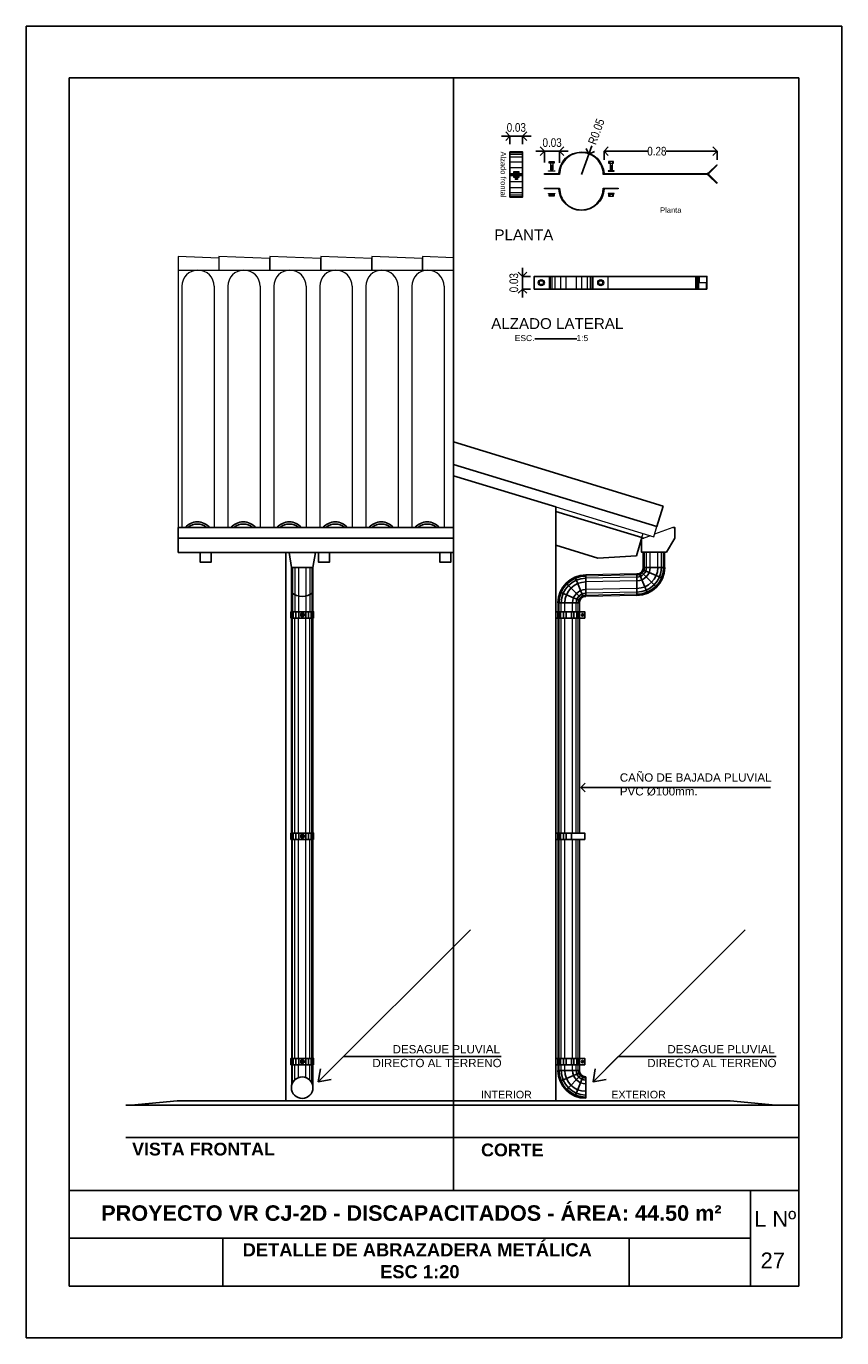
# Model space of a CAD drawing. Header units: millimetres. Extents: x 201 to 840, y 135 to 685.
# Tile 101 of 219: x 425.58 to 429.37, y 169.09 to 175.19. Entities that reach past the tile are written whole.
import ezdxf

# ---------------------------------------------------------------- set-up
doc = ezdxf.new("R2010")
doc.units = ezdxf.units.MM
doc.layers.add('001', color=1, linetype='Continuous', lineweight=5)
doc.layers.add('01 DETALLES', color=2, linetype='Continuous', lineweight=5)
for name, color, linetype in [('01', 1, 'Continuous'), ('02', 2, 'Continuous'), ('03', 3, 'Continuous'), ('04', 4, 'Continuous'), ('05', 5, 'Continuous'), ('10', 251, 'Continuous'), ('ABERTURAS', 2, 'Continuous'), ('ACOTACION', 3, 'Continuous'), ('COTA DETALLE', 1, 'Continuous'), ('LAMINA', 6, 'Continuous'), ('LLAMADAS', 1, 'Continuous'), ('MAMPOSTERIA', 5, 'Continuous'), ('Techo', 4, 'Continuous'), ('TEXT', 4, 'Continuous'), ('TEXTO LAMINA', 2, 'Continuous'), ('texto sanitario', 3, 'Continuous'), ('TEXTOS', 3, 'Continuous'), ('TEXTOS VARIOS', 3, 'Continuous')]:
    doc.layers.add(name, color=color, linetype=linetype)
doc.styles.add('ARIAL', font='arial.ttf', dxfattribs={"height": 0.06})
doc.styles.add('detalle', font='ARIALN.TTF', dxfattribs={"height": 0.02})
doc.styles.add('Estilo30', font='arial.ttf', dxfattribs={"height": 0.3})
doc.styles.get("Standard").update_dxf_attribs({"font": 'arial.ttf'})
doc.dimstyles.new('05', dxfattribs={"dimscale": 0, "dimtxt": 0.09, "dimasz": 0.05, "dimexe": 0, "dimexo": 0, "dimgap": 0, "dimtad": 0, "dimzin": 0, "dimdsep": 46, "dimtxsty": 'Standard', "dimblk": 'OPEN90', "dimcen": 0.25, "dimclrd": 1, "dimclre": 1, "dimclrt": 3, "dimadec": 0, "dimazin": 0, "dimtfac": 1, "dimtofl": 0, "dimtmove": 2, "dimatfit": 3, "dimldrblk": 'BOXFILLED', "dimfxl": 1, "dimtolj": 1, "dimtzin": 0, "dimarcsym": 0})
doc.dimstyles.new('llamada DET', dxfattribs={"dimscale": 0, "dimtxt": 0.09, "dimasz": 0.04, "dimexe": 0, "dimexo": 0, "dimgap": 0, "dimtad": 0, "dimzin": 0, "dimdsep": 46, "dimtxsty": 'Standard', "dimblk": 'OPEN90', "dimcen": 0.25, "dimclrd": 1, "dimclre": 1, "dimclrt": 3, "dimadec": 0, "dimazin": 0, "dimtfac": 1, "dimtofl": 0, "dimtmove": 2, "dimatfit": 3, "dimldrblk": 'OPEN90', "dimfxl": 1, "dimtolj": 1, "dimtzin": 0, "dimarcsym": 0})
picture_1 = doc.add_image_def('image1.jpg', size_in_pixel=(635, 198))
picture_2 = doc.add_image_def('image2.png', size_in_pixel=(322, 127))
picture_3 = doc.add_image_def('image3.jpg', size_in_pixel=(635, 198))
picture_4 = doc.add_image_def('image4.png', size_in_pixel=(322, 127))

# ---------------------------------------------------------------- blocks, each defined once
blk = doc.blocks.new('_OPEN90')
at = {"color": 0, "linetype": 'ByBlock'}
for p, q in [((0, 0), (-1, 0)), ((-0.5, 0.5), (0, 0)), ((0, 0), (-0.5, -0.5))]:
    blk.add_line(p, q, dxfattribs=at)
blk = doc.blocks.new('UIU')
at = {"layer": '01', "ltscale": 0.8}
blk.add_line((-0.0882, 0.0171), (0.0118, 0.0171), dxfattribs=at)
blk.add_line((-0.0882, 0.0171), (0.0118, 0.0171), dxfattribs=at)
at = {"layer": '01'}
blk.add_line((0.0412, -0.0124), (0.0412, -0.1124), dxfattribs=at)
for radius in [0.1294, 0.0294]:
    blk.add_arc((0.0412, 0.0171), radius, 180, 270, dxfattribs=at)
at = {"layer": '10', "ltscale": 0.05}
for p, q in [((0.014, 0.0058), (-0.0784, -0.0325)), ((0.0204, -0.0037), (-0.0503, -0.0745)), ((0.0299, -0.0101), (-0.0083, -0.1025))]:
    blk.add_line(p, q, dxfattribs=at)
for radius in [0.1241, 0.1143, 0.0971, 0.0617, 0.0446, 0.0347]:
    blk.add_arc((0.0412, 0.0171), radius, 180, 270, dxfattribs=at)
blk = doc.blocks.new('A$C073D02E7')
at = {"layer": '02'}
blk.add_arc((-0.0501, 0.0572), 0.0761, 229.03323, 311.23899, dxfattribs=at)

msp = doc.modelspace()

# ---------------------------------------------------------------- linework, layer by layer
msp.add_lwpolyline([(429.3695, 175.1908), (429.3695, 169.0918), (425.5788, 169.0918), (425.5788, 175.1908)], close=True)
at = {"layer": '001', "ltscale": 0.05}
for p, q in [((427.8274, 174.603), (427.8862, 174.603)), ((427.8274, 174.5961), (427.8862, 174.5961)), ((427.8274, 174.5841), (427.8862, 174.5841)), ((427.8274, 174.5609), (427.8862, 174.5609)), ((428.0155, 174.5618), (428.0155, 174.5538)), ((428.027, 174.5618), (428.027, 174.5538)), ((428.2918, 174.5618), (428.2918, 174.5538)), ((428.3033, 174.5618), (428.3033, 174.5538)), ((427.8274, 174.5338), (427.8862, 174.5338)), ((427.851, 174.5154), (427.851, 174.5074)), ((427.851, 174.4956), (427.851, 174.4876)), ((427.8516, 174.5074), (427.8516, 174.5064)), ((427.8516, 174.5013), (427.8516, 174.5011)), ((427.8516, 174.4971), (427.8516, 174.4969)), ((427.8516, 174.4958), (427.8516, 174.4956)), ((427.862, 174.5074), (427.862, 174.5064)), ((427.862, 174.5013), (427.862, 174.5011)), ((427.862, 174.4971), (427.862, 174.4969)), ((427.862, 174.4958), (427.862, 174.4956)), ((427.8626, 174.5154), (427.8626, 174.5074)), ((427.8626, 174.4956), (427.8626, 174.4876)), ((428.0161, 174.5538), (428.0161, 174.5238)), ((428.0264, 174.5444), (428.0161, 174.5427)), ((428.0264, 174.5431), (428.0161, 174.5414)), ((428.0264, 174.5418), (428.0161, 174.5401)), ((428.0264, 174.5406), (428.0161, 174.5389)), ((428.0264, 174.5394), (428.0161, 174.5376)), ((428.0264, 174.5381), (428.0161, 174.5363)), ((428.0264, 174.5368), (428.0161, 174.5351)), ((428.0264, 174.5355), (428.0161, 174.5338)), ((428.0264, 174.5343), (428.0161, 174.5326)), ((428.0264, 174.533), (428.0161, 174.5313)), ((428.0264, 174.5317), (428.0161, 174.53)), ((428.0264, 174.5304), (428.0161, 174.5287)), ((428.0264, 174.5292), (428.0161, 174.5275)), ((428.0264, 174.5279), (428.0161, 174.5262)), ((428.0264, 174.5267), (428.0161, 174.5249)), ((428.0264, 174.5238), (428.0161, 174.5238)), ((428.0161, 174.5054), (428.0161, 174.5013)), ((428.0264, 174.5254), (428.0164, 174.5238)), ((428.0264, 174.5242), (428.0238, 174.5238)), ((428.0264, 174.5538), (428.0264, 174.5238)), ((428.0264, 174.5054), (428.0264, 174.5013)), ((428.2924, 174.5538), (428.2924, 174.5238)), ((428.2924, 174.5444), (428.3028, 174.5427)), ((428.2924, 174.5431), (428.3028, 174.5414)), ((428.2924, 174.5418), (428.3028, 174.5401)), ((428.2924, 174.5406), (428.3028, 174.5389)), ((428.2924, 174.5394), (428.3028, 174.5376)), ((428.2924, 174.5381), (428.3028, 174.5363)), ((428.2924, 174.5368), (428.3028, 174.5351)), ((428.2924, 174.5355), (428.3028, 174.5338)), ((428.2924, 174.5343), (428.3028, 174.5326)), ((428.2924, 174.533), (428.3028, 174.5313)), ((428.2924, 174.5317), (428.3028, 174.53)), ((428.2924, 174.5304), (428.3028, 174.5287)), ((428.2924, 174.5292), (428.3028, 174.5275)), ((428.2924, 174.5279), (428.3028, 174.5262)), ((428.2924, 174.5267), (428.3028, 174.5249)), ((428.2924, 174.5254), (428.3024, 174.5238)), ((428.2924, 174.5242), (428.295, 174.5238)), ((428.2924, 174.5238), (428.3028, 174.5238)), ((428.2924, 174.5054), (428.2924, 174.5013)), ((428.3028, 174.5538), (428.3028, 174.5238)), ((428.3028, 174.5054), (428.3028, 174.5013)), ((427.8274, 174.4686), (427.8862, 174.4686)), ((427.8274, 174.4415), (427.8862, 174.4415)), ((427.8525, 174.4876), (427.8516, 174.4874)), ((427.8599, 174.4876), (427.8516, 174.4862)), ((427.8516, 174.4876), (427.8516, 174.4774)), ((427.862, 174.4866), (427.8516, 174.4849)), ((427.862, 174.4854), (427.8516, 174.4837)), ((427.862, 174.4841), (427.8516, 174.4824)), ((427.862, 174.4828), (427.8516, 174.4811)), ((427.862, 174.4815), (427.8516, 174.4798)), ((427.862, 174.4803), (427.8516, 174.4786)), ((427.862, 174.4774), (427.8516, 174.4774)), ((427.862, 174.4791), (427.8519, 174.4774)), ((427.862, 174.4778), (427.8594, 174.4774)), ((427.862, 174.4876), (427.862, 174.4774)), ((428.0161, 174.4384), (428.0161, 174.4344)), ((428.0264, 174.4384), (428.0264, 174.4344)), ((428.2924, 174.4384), (428.2924, 174.4344)), ((428.3028, 174.4384), (428.3028, 174.4344)), ((427.8274, 174.4183), (427.8862, 174.4183)), ((427.8274, 174.4064), (427.8862, 174.4064)), ((427.8274, 174.3994), (427.8862, 174.3994)), ((428.0155, 174.409), (428.0155, 174.401)), ((428.027, 174.409), (428.027, 174.401)), ((428.2918, 174.409), (428.2918, 174.401)), ((428.3033, 174.409), (428.3033, 174.401)), ((428.0099, 174.0276), (428.0099, 173.9688)), ((428.0138, 174.0276), (428.0138, 173.9688)), ((428.0217, 174.0276), (428.0217, 173.9688)), ((428.0362, 174.0276), (428.0362, 173.9688)), ((428.0626, 174.0276), (428.0626, 173.9688)), ((428.0866, 174.0276), (428.0866, 173.9688)), ((428.1356, 174.0276), (428.1356, 173.9688)), ((428.1596, 174.0276), (428.1596, 173.9688)), ((428.186, 174.0276), (428.186, 173.9688)), ((428.2005, 174.0276), (428.2005, 173.9688)), ((428.2084, 174.0276), (428.2084, 173.9688)), ((428.2123, 174.0276), (428.2123, 173.9688)), ((428.2823, 174.0276), (428.2823, 173.9688)), ((428.6899, 174.0276), (428.6899, 173.9688)), ((428.6947, 174.0276), (428.6947, 173.9982)), ((428.699, 174.0276), (428.699, 173.9982)), ((428.7028, 174.0276), (428.7028, 173.9982)), ((428.7051, 174.0276), (428.7051, 173.9982)), ((428.7069, 174.0276), (428.7069, 173.9982)), ((428.7426, 173.9982), (428.6899, 173.9982)), ((428.6936, 173.9982), (428.6936, 173.9688)), ((428.6974, 173.9982), (428.6974, 173.9688)), ((428.701, 173.9982), (428.701, 173.9688)), ((428.703, 173.9982), (428.703, 173.9688)), ((428.704, 173.9982), (428.704, 173.9688)), ((428.7398, 173.9982), (428.7398, 173.9688))]:
    msp.add_line(p, q, dxfattribs=at)
at = {"layer": '001'}
for p, q in [((426.3022, 173.9814), (426.3022, 172.8599)), ((426.4522, 173.9814), (426.4522, 172.8599)), ((426.5159, 173.9814), (426.5159, 172.8599)), ((426.6659, 173.9814), (426.6659, 172.8599)), ((426.7296, 173.9814), (426.7296, 172.8599)), ((426.8796, 173.9814), (426.8796, 172.8599)), ((426.9434, 173.9814), (426.9434, 172.8599)), ((427.0934, 173.9814), (427.0934, 172.8599)), ((427.1571, 173.9814), (427.1571, 172.8599)), ((427.3071, 173.9814), (427.3071, 172.8599)), ((427.3708, 173.9814), (427.3708, 172.8599)), ((427.5208, 173.9814), (427.5208, 172.8599)), ((428.0398, 172.9557), (428.496, 172.8163)), ((428.4958, 172.8161), (428.5102, 172.8641)), ((428.5836, 172.8599), (428.4997, 172.8284)), ((428.4401, 172.8125), (428.4457, 172.8314)), ((428.48, 172.8211), (428.4492, 172.8095)), ((426.8115, 172.4683), (426.8115, 172.6736)), ((426.9115, 172.6736), (426.9115, 172.4683)), ((428.0501, 172.5101), (428.0501, 172.4683)), ((428.1501, 172.5101), (428.1501, 172.4683)), ((426.8115, 171.4389), (426.8115, 172.4389)), ((426.9115, 172.4389), (426.9115, 171.4389)), ((428.0501, 172.4389), (428.0501, 171.4389)), ((428.1501, 172.4389), (428.1501, 171.4389)), ((426.8115, 171.4095), (426.8115, 170.3907)), ((426.9115, 171.4095), (426.9115, 170.3907)), ((428.0501, 171.4095), (428.0501, 170.3907)), ((428.1501, 171.4095), (428.1501, 170.3907)), ((426.8115, 170.3613), (426.8115, 170.2521)), ((426.9115, 170.3613), (426.9115, 170.2578)), ((428.0501, 170.3613), (428.0501, 170.3349)), ((428.1501, 170.3613), (428.1501, 170.3349))]:
    msp.add_line(p, q, dxfattribs=at)
at = {"layer": '001', "ltscale": 0.8}
for p, q in [((428.4467, 172.6736), (428.4467, 172.7445)), ((428.5467, 172.6736), (428.5467, 172.7445)), ((428.4173, 172.6442), (428.1795, 172.639)), ((428.4173, 172.5442), (428.1795, 172.539)), ((428.4467, 172.5788), (428.4467, 172.5788))]:
    msp.add_line(p, q, dxfattribs=at)
at = {"layer": '001', "ltscale": 0.05}
for points in [[(428.7382, 174.5054, 0.198912), (428.7523, 174.5112), (428.7881, 174.5469), (428.7909, 174.5441), (428.7552, 174.5084, -0.198912), (428.7382, 174.5014), (428.2606, 174.5014, 0.416261), (428.1585, 174.6024, 0.416341), (428.0582, 174.5013), (427.9882, 174.5013), (427.9882, 174.5054), (428.0543, 174.5054, -0.400025), (428.1584, 174.6064, -0.405451), (428.2645, 174.5054), (428.7382, 174.5054)], [(428.7478, 174.5034, -0.093839), (428.7552, 174.4983), (428.7909, 174.4626), (428.7881, 174.4598), (428.7523, 174.4955, 0.198912), (428.7382, 174.5014)], [(428.2606, 174.4384), (428.3306, 174.4384), (428.3306, 174.4344), (428.2645, 174.4344, -0.402735), (428.1594, 174.3334, -0.402735), (428.0543, 174.4344), (427.9882, 174.4344), (427.9882, 174.4384), (428.0582, 174.4384, 0.41886), (428.1594, 174.3374, 0.413812), (428.2606, 174.4384, 1.286544)]]:
    msp.add_lwpolyline(points, format="xyb", dxfattribs=at)
for points in [[(428.0097, 174.5538), (428.0097, 174.5618), (428.0328, 174.5618), (428.0328, 174.5538)], [(428.3091, 174.5538), (428.3091, 174.5618), (428.286, 174.5618), (428.286, 174.5538)], [(427.8274, 174.5013), (427.8274, 174.5054), (427.8862, 174.5054), (427.8862, 174.5013)], [(427.8274, 174.5011), (427.8274, 174.4971), (427.8862, 174.4971), (427.8862, 174.5011)], [(427.871, 174.5064), (427.871, 174.5054), (427.8426, 174.5054), (427.8426, 174.5064)], [(427.871, 174.4969), (427.871, 174.4958), (427.8426, 174.4958), (427.8426, 174.4969)], [(427.8453, 174.5074), (427.8453, 174.5154), (427.8683, 174.5154), (427.8683, 174.5074)], [(427.8453, 174.4876), (427.8453, 174.4956), (427.8683, 174.4956), (427.8683, 174.4876)], [(428.0355, 174.5186), (428.0355, 174.5176), (428.007, 174.5176), (428.007, 174.5186)], [(428.2833, 174.5186), (428.2833, 174.5176), (428.3118, 174.5176), (428.3118, 174.5186)], [(428.0355, 174.4122), (428.0355, 174.4111), (428.007, 174.4111), (428.007, 174.4122)], [(428.0097, 174.401), (428.0097, 174.409), (428.0328, 174.409), (428.0328, 174.401)], [(428.2833, 174.4122), (428.2833, 174.4111), (428.3118, 174.4111), (428.3118, 174.4122)], [(428.3091, 174.401), (428.3091, 174.409), (428.286, 174.409), (428.286, 174.401)]]:
    msp.add_lwpolyline(points, close=True, dxfattribs=at)
at = {"layer": '001'}
msp.add_lwpolyline([(426.2852, 174.12), (426.2852, 172.8599)], dxfattribs=at)
at = {"layer": '001', "ltscale": 0.01}
for points in [[(426.4745, 174.112), (426.2852, 174.12), (426.2852, 174.0564), (426.5219, 174.0564)], [(427.5651, 174.1139), (427.4213, 174.12), (427.4213, 174.0564), (427.5651, 174.0564)]]:
    msp.add_lwpolyline(points, dxfattribs=at)
for points in [[(426.7112, 174.11), (426.4745, 174.12), (426.4745, 174.0564), (426.7112, 174.0564)], [(426.9479, 174.11), (426.7112, 174.12), (426.7112, 174.0564), (426.9479, 174.0564)], [(427.1846, 174.11), (426.9479, 174.12), (426.9479, 174.0564), (427.1846, 174.0564)], [(427.4213, 174.11), (427.1846, 174.12), (427.1846, 174.0564), (427.4213, 174.0564)]]:
    msp.add_lwpolyline(points, close=True, dxfattribs=at)
at = {"layer": '001'}
for points in [[(426.4522, 173.9814, 1), (426.3022, 173.9814)], [(426.6659, 173.9814, 1), (426.5159, 173.9814)], [(426.8796, 173.9814, 1), (426.7296, 173.9814)], [(427.0934, 173.9814, 1), (426.9434, 173.9814)], [(427.3071, 173.9814, 1), (427.1571, 173.9814)], [(427.5208, 173.9814, 1), (427.3708, 173.9814)]]:
    msp.add_lwpolyline(points, format="xyb", dxfattribs=at)
at = {"layer": '001', "ltscale": 0.05}
for points in [[(427.9672, 174.0082), (427.9787, 174.0082), (427.9845, 173.9982), (427.9787, 173.9882), (427.9672, 173.9882), (427.9614, 173.9982), (427.9672, 174.0082)], [(428.255, 174.0082), (428.2435, 174.0082), (428.2377, 173.9982), (428.2435, 173.9882), (428.255, 173.9882), (428.2608, 173.9982), (428.255, 174.0082)]]:
    msp.add_lwpolyline(points, dxfattribs=at)
at = {"layer": '001'}
msp.add_lwpolyline([(428.381, 169.3318), (428.9459, 169.3318), (428.9459, 169.5546), (428.381, 169.5546)], close=True, dxfattribs=at)
at = {"layer": '001', "ltscale": 0.05}
for centre, radius in [((427.9729, 173.9982), 0.0142), ((427.9729, 173.9982), 0.00902), ((428.2493, 173.9982), 0.0142), ((428.2493, 173.9982), 0.00902)]:
    msp.add_circle(centre, radius, dxfattribs=at)
at = {"layer": '01 DETALLES'}
for p, q in [((428.452, 172.6736), (428.452, 172.7445)), ((428.4618, 172.6736), (428.4618, 172.7445)), ((428.479, 172.6736), (428.479, 172.7445)), ((428.5144, 172.6736), (428.5144, 172.7445)), ((428.5315, 172.6736), (428.5315, 172.7445)), ((428.5414, 172.6736), (428.5414, 172.7445)), ((428.4173, 172.6389), (428.1795, 172.6338)), ((428.4173, 172.629), (428.1795, 172.6239)), ((428.4173, 172.6119), (428.1795, 172.6067)), ((428.4173, 172.5765), (428.1795, 172.5713)), ((428.4173, 172.5593), (428.1795, 172.5542)), ((428.4173, 172.5494), (428.1795, 172.5443))]:
    msp.add_line(p, q, dxfattribs=at)
at = {"layer": '01 DETALLES', "ltscale": 0.05}
for p, q in [((426.8168, 172.6736), (426.8168, 172.4683)), ((426.8267, 172.6736), (426.8267, 172.4683)), ((426.8438, 172.6736), (426.8438, 172.4683)), ((426.8792, 172.6736), (426.8792, 172.4683)), ((426.8964, 172.6736), (426.8964, 172.4683)), ((426.9062, 172.6736), (426.9062, 172.4683)), ((428.0554, 172.4683), (428.0554, 172.5096)), ((428.0653, 172.4683), (428.0653, 172.5096)), ((428.0824, 172.4683), (428.0824, 172.5096)), ((428.1178, 172.4683), (428.1178, 172.5096)), ((428.1349, 172.4683), (428.1349, 172.5096)), ((428.1448, 172.4683), (428.1448, 172.5096)), ((426.8168, 171.4389), (426.8168, 172.4389)), ((426.8267, 171.4389), (426.8267, 172.4389)), ((426.8438, 171.4389), (426.8438, 172.4389)), ((426.8792, 171.4389), (426.8792, 172.4389)), ((426.8964, 171.4389), (426.8964, 172.4389)), ((426.9062, 171.4389), (426.9062, 172.4389)), ((428.0554, 171.4389), (428.0554, 172.4389)), ((428.0653, 171.4389), (428.0653, 172.4389)), ((428.0824, 171.4389), (428.0824, 172.4389)), ((428.1178, 171.4389), (428.1178, 172.4389)), ((428.1349, 171.4389), (428.1349, 172.4389)), ((428.1448, 171.4389), (428.1448, 172.4389)), ((426.8168, 170.3907), (426.8168, 171.4095)), ((426.8267, 170.3907), (426.8267, 171.4095)), ((426.8438, 170.3907), (426.8438, 171.4095)), ((426.8792, 170.3907), (426.8792, 171.4095)), ((426.8964, 170.3907), (426.8964, 171.4095)), ((426.9062, 170.3907), (426.9062, 171.4095)), ((428.0554, 170.3907), (428.0554, 171.4095)), ((428.0653, 170.3907), (428.0653, 171.4095)), ((428.0824, 170.3907), (428.0824, 171.4095)), ((428.1178, 170.3907), (428.1178, 171.4095)), ((428.1349, 170.3907), (428.1349, 171.4095)), ((428.1448, 170.3907), (428.1448, 171.4095)), ((426.8168, 170.2768), (426.8168, 170.3613)), ((426.8267, 170.2904), (426.8267, 170.3613)), ((426.8438, 170.3014), (426.8438, 170.3613)), ((426.8792, 170.3014), (426.8792, 170.3613)), ((426.8964, 170.2906), (426.8964, 170.3613)), ((426.9062, 170.2772), (426.9062, 170.3613)), ((428.0554, 170.3349), (428.0554, 170.3613)), ((428.0653, 170.3349), (428.0653, 170.3613)), ((428.0824, 170.3349), (428.0824, 170.3613)), ((428.1178, 170.3349), (428.1178, 170.3613)), ((428.1349, 170.3349), (428.1349, 170.3613)), ((428.1448, 170.3349), (428.1448, 170.3613))]:
    msp.add_line(p, q, dxfattribs=at)
at = {"layer": '02'}
for p, q in [((428.0399, 172.9347), (428.4401, 172.8125)), ((428.4147, 172.7281), (428.4401, 172.8125)), ((426.8115, 172.6736), (426.8005, 172.7439)), ((426.9115, 172.6736), (426.9226, 172.7439)), ((428.0399, 172.777), (428.2351, 172.7173)), ((428.4147, 172.7281), (428.2351, 172.7173)), ((426.9115, 172.6736), (426.8115, 172.6736))]:
    msp.add_line(p, q, dxfattribs=at)
at = {"layer": '02', "ltscale": 0.05}
for p, q in [((426.8108, 172.4389), (426.8108, 172.4683)), ((426.8143, 172.4389), (426.8143, 172.4683)), ((426.8203, 172.4389), (426.8203, 172.4683)), ((426.8318, 172.4389), (426.8318, 172.4683)), ((426.8454, 172.4389), (426.8454, 172.4683)), ((426.8546, 172.4565), (426.8586, 172.4565)), ((426.8586, 172.4562), (426.8591, 172.4562)), ((426.8592, 172.4507), (426.8632, 172.4507)), ((426.8616, 172.4562), (426.8618, 172.4562)), ((426.8632, 172.451), (426.8637, 172.451)), ((426.8638, 172.4562), (426.8639, 172.4562)), ((426.8644, 172.4562), (426.8645, 172.4562)), ((426.8645, 172.4565), (426.8685, 172.4565)), ((426.8662, 172.451), (426.8663, 172.451)), ((426.8683, 172.451), (426.8684, 172.451)), ((426.8685, 172.4562), (426.8736, 172.4562)), ((426.869, 172.4562), (426.8699, 172.451)), ((426.869, 172.451), (426.8691, 172.451)), ((426.8691, 172.4507), (426.8731, 172.4507)), ((426.878, 172.4389), (426.878, 172.4683)), ((426.8916, 172.4389), (426.8916, 172.4683)), ((426.9031, 172.4389), (426.9031, 172.4683)), ((426.9091, 172.4389), (426.9091, 172.4683)), ((426.9126, 172.4389), (426.9126, 172.4683)), ((428.0498, 172.4683), (428.0498, 172.4389)), ((428.0517, 172.4683), (428.0517, 172.4389)), ((428.0557, 172.4683), (428.0557, 172.4389)), ((428.0629, 172.4683), (428.0629, 172.4389)), ((428.0761, 172.4683), (428.0761, 172.4389)), ((428.0881, 172.4683), (428.0881, 172.4389)), ((428.1126, 172.4683), (428.1126, 172.4389)), ((428.1246, 172.4683), (428.1246, 172.4389)), ((428.1378, 172.4683), (428.1378, 172.4389)), ((428.1451, 172.4683), (428.1451, 172.4389)), ((428.151, 172.4683), (428.151, 172.4389)), ((426.8108, 171.4095), (426.8108, 171.4389)), ((426.8143, 171.4095), (426.8143, 171.4389)), ((426.8203, 171.4095), (426.8203, 171.4389)), ((426.8318, 171.4095), (426.8318, 171.4389)), ((426.8454, 171.4095), (426.8454, 171.4389)), ((426.8546, 171.4271), (426.8586, 171.4271)), ((426.8586, 171.4268), (426.8591, 171.4268)), ((426.8592, 171.4213), (426.8632, 171.4213)), ((426.8616, 171.4268), (426.8618, 171.4268)), ((426.8632, 171.4216), (426.8637, 171.4216)), ((426.8638, 171.4268), (426.8639, 171.4268)), ((426.8644, 171.4268), (426.8645, 171.4268)), ((426.8645, 171.4271), (426.8685, 171.4271)), ((426.8662, 171.4216), (426.8663, 171.4216)), ((426.8683, 171.4216), (426.8684, 171.4216)), ((426.8685, 171.4268), (426.8736, 171.4268)), ((426.869, 171.4268), (426.8699, 171.4216)), ((426.869, 171.4216), (426.8691, 171.4216)), ((426.8691, 171.4213), (426.8731, 171.4213)), ((426.878, 171.4095), (426.878, 171.4389)), ((426.8916, 171.4095), (426.8916, 171.4389)), ((426.9031, 171.4095), (426.9031, 171.4389)), ((426.9091, 171.4095), (426.9091, 171.4389)), ((426.9126, 171.4095), (426.9126, 171.4389)), ((428.0498, 171.4389), (428.0498, 171.4095)), ((428.0517, 171.4389), (428.0517, 171.4095)), ((428.0557, 171.4389), (428.0557, 171.4095)), ((428.0629, 171.4389), (428.0629, 171.4095)), ((428.0761, 171.4389), (428.0761, 171.4095)), ((428.0881, 171.4389), (428.0881, 171.4095)), ((428.1126, 171.4389), (428.1126, 171.4095)), ((426.8108, 170.3613), (426.8108, 170.3907)), ((426.8108, 170.3613), (426.8108, 170.3907)), ((426.8143, 170.3613), (426.8143, 170.3907)), ((426.8143, 170.3613), (426.8143, 170.3907)), ((426.8203, 170.3613), (426.8203, 170.3907)), ((426.8203, 170.3613), (426.8203, 170.3907)), ((426.8318, 170.3613), (426.8318, 170.3907)), ((426.8318, 170.3613), (426.8318, 170.3907)), ((426.8454, 170.3613), (426.8454, 170.3907)), ((426.8454, 170.3613), (426.8454, 170.3907)), ((426.8546, 170.3789), (426.8586, 170.3789)), ((426.8546, 170.3789), (426.8586, 170.3789)), ((426.8586, 170.3786), (426.8591, 170.3786)), ((426.8586, 170.3786), (426.8591, 170.3786)), ((426.8592, 170.3731), (426.8632, 170.3731)), ((426.8592, 170.3731), (426.8632, 170.3731)), ((426.8616, 170.3786), (426.8618, 170.3786)), ((426.8616, 170.3786), (426.8618, 170.3786)), ((426.8632, 170.3734), (426.8637, 170.3734)), ((426.8632, 170.3734), (426.8637, 170.3734)), ((426.8638, 170.3786), (426.8639, 170.3786)), ((426.8638, 170.3786), (426.8639, 170.3786)), ((426.8644, 170.3786), (426.8645, 170.3786)), ((426.8644, 170.3786), (426.8645, 170.3786)), ((426.8645, 170.3789), (426.8685, 170.3789)), ((426.8645, 170.3789), (426.8685, 170.3789)), ((426.8662, 170.3734), (426.8663, 170.3734)), ((426.8662, 170.3734), (426.8663, 170.3734)), ((426.8683, 170.3734), (426.8684, 170.3734)), ((426.8683, 170.3734), (426.8684, 170.3734)), ((426.8685, 170.3786), (426.8736, 170.3786)), ((426.8685, 170.3786), (426.8736, 170.3786)), ((426.869, 170.3786), (426.8699, 170.3734)), ((426.869, 170.3786), (426.8699, 170.3734)), ((426.869, 170.3734), (426.8691, 170.3734)), ((426.869, 170.3734), (426.8691, 170.3734)), ((426.8691, 170.3731), (426.8731, 170.3731)), ((426.8691, 170.3731), (426.8731, 170.3731)), ((426.8696, 170.3786), (426.8705, 170.3734)), ((426.8703, 170.3786), (426.8711, 170.3734)), ((426.8709, 170.3786), (426.8717, 170.3734)), ((426.8715, 170.3786), (426.8724, 170.3734)), ((426.8722, 170.3786), (426.873, 170.3734)), ((426.8728, 170.3786), (426.8736, 170.3736)), ((426.8731, 170.3776), (426.8738, 170.3734)), ((426.8731, 170.3738), (426.8732, 170.3734)), ((426.8731, 170.3734), (426.8782, 170.3734)), ((426.8736, 170.3786), (426.8736, 170.3734)), ((426.878, 170.3613), (426.878, 170.3907)), ((426.878, 170.3613), (426.878, 170.3907)), ((426.8916, 170.3613), (426.8916, 170.3907)), ((426.8916, 170.3613), (426.8916, 170.3907)), ((426.9031, 170.3613), (426.9031, 170.3907)), ((426.9031, 170.3613), (426.9031, 170.3907)), ((426.9091, 170.3613), (426.9091, 170.3907)), ((426.9091, 170.3613), (426.9091, 170.3907)), ((426.9126, 170.3613), (426.9126, 170.3907)), ((426.9126, 170.3613), (426.9126, 170.3907)), ((428.0498, 170.3907), (428.0498, 170.3613)), ((428.0517, 170.3907), (428.0517, 170.3613)), ((428.0557, 170.3907), (428.0557, 170.3613)), ((428.0629, 170.3907), (428.0629, 170.3613)), ((428.0761, 170.3907), (428.0761, 170.3613)), ((428.0881, 170.3907), (428.0881, 170.3613)), ((428.1126, 170.3907), (428.1126, 170.3613)), ((428.1246, 170.3907), (428.1246, 170.3613)), ((428.1378, 170.3907), (428.1378, 170.3613)), ((428.1451, 170.3907), (428.1451, 170.3613)), ((428.151, 170.3907), (428.151, 170.3613))]:
    msp.add_line(p, q, dxfattribs=at)
for points in [[(427.8274, 174.396), (427.8274, 174.6064), (427.8862, 174.6064), (427.8862, 174.396)], [(428.7426, 173.9688), (427.9399, 173.9688), (427.9399, 174.0276), (428.7426, 174.0276)], [(426.9143, 172.4389), (426.8091, 172.4389), (426.8091, 172.4683), (426.9143, 172.4683)], [(426.8586, 172.4479), (426.8546, 172.4479), (426.8546, 172.4594), (426.8586, 172.4594)], [(426.8591, 172.4607), (426.8596, 172.4607), (426.8596, 172.4465), (426.8591, 172.4465)], [(426.8616, 172.4389), (426.8596, 172.4389), (426.8596, 172.4683), (426.8616, 172.4683)], [(426.8618, 172.4389), (426.8638, 172.4389), (426.8638, 172.4683), (426.8618, 172.4683)], [(426.8639, 172.4607), (426.8644, 172.4607), (426.8644, 172.4465), (426.8639, 172.4465)], [(426.8685, 172.4479), (426.8645, 172.4479), (426.8645, 172.4594), (426.8685, 172.4594)], [(426.9143, 171.4095), (426.8091, 171.4095), (426.8091, 171.4389), (426.9143, 171.4389)], [(426.8586, 171.4184), (426.8546, 171.4184), (426.8546, 171.43), (426.8586, 171.43)], [(426.8591, 171.4313), (426.8596, 171.4313), (426.8596, 171.4171), (426.8591, 171.4171)], [(426.8616, 171.4095), (426.8596, 171.4095), (426.8596, 171.4389), (426.8616, 171.4389)], [(426.8618, 171.4095), (426.8638, 171.4095), (426.8638, 171.4389), (426.8618, 171.4389)], [(426.8639, 171.4313), (426.8644, 171.4313), (426.8644, 171.4171), (426.8639, 171.4171)], [(426.8685, 171.4184), (426.8645, 171.4184), (426.8645, 171.43), (426.8685, 171.43)], [(426.9143, 170.3613), (426.8091, 170.3613), (426.8091, 170.3907), (426.9143, 170.3907)], [(426.9143, 170.3613), (426.8091, 170.3613), (426.8091, 170.3907), (426.9143, 170.3907)], [(426.8586, 170.3702), (426.8546, 170.3702), (426.8546, 170.3818), (426.8586, 170.3818)], [(426.8586, 170.3702), (426.8546, 170.3702), (426.8546, 170.3818), (426.8586, 170.3818)], [(426.8591, 170.3831), (426.8596, 170.3831), (426.8596, 170.3689), (426.8591, 170.3689)], [(426.8591, 170.3831), (426.8596, 170.3831), (426.8596, 170.3689), (426.8591, 170.3689)], [(426.8616, 170.3613), (426.8596, 170.3613), (426.8596, 170.3907), (426.8616, 170.3907)], [(426.8616, 170.3613), (426.8596, 170.3613), (426.8596, 170.3907), (426.8616, 170.3907)], [(426.8618, 170.3613), (426.8638, 170.3613), (426.8638, 170.3907), (426.8618, 170.3907)], [(426.8618, 170.3613), (426.8638, 170.3613), (426.8638, 170.3907), (426.8618, 170.3907)], [(426.8639, 170.3831), (426.8644, 170.3831), (426.8644, 170.3689), (426.8639, 170.3689)], [(426.8639, 170.3831), (426.8644, 170.3831), (426.8644, 170.3689), (426.8639, 170.3689)], [(426.8685, 170.3702), (426.8645, 170.3702), (426.8645, 170.3818), (426.8685, 170.3818)], [(426.8685, 170.3702), (426.8645, 170.3702), (426.8645, 170.3818), (426.8685, 170.3818)]]:
    msp.add_lwpolyline(points, close=True, dxfattribs=at)
at = {"layer": '02'}
for points in [[(426.431, 172.8599, 0.457947), (426.3174, 172.8599, 0.457947)], [(426.3174, 172.8599, -0.457947), (426.431, 172.8599)], [(426.3315, 172.8599, -0.374687), (426.4169, 172.8599)], [(426.4169, 172.8599, 0.374687), (426.3315, 172.8599, 0.374687)], [(426.6447, 172.8599, 0.457947), (426.5311, 172.8599, 0.457947)], [(426.5311, 172.8599, -0.457947), (426.6447, 172.8599)], [(426.5452, 172.8599, -0.374687), (426.6306, 172.8599)], [(426.6306, 172.8599, 0.374687), (426.5452, 172.8599, 0.374687)], [(426.8584, 172.8599, 0.457947), (426.7449, 172.8599, 0.457947)], [(426.7589, 172.8599, -0.374687), (426.8444, 172.8599)], [(427.0721, 172.8599, 0.457947), (426.9586, 172.8599, 0.457947)], [(426.9727, 172.8599, -0.374687), (427.0581, 172.8599)], [(427.2859, 172.8599, 0.457947), (427.1723, 172.8599, 0.457947)], [(427.1723, 172.8599, -0.457947), (427.2859, 172.8599)], [(427.1864, 172.8599, -0.374687), (427.2718, 172.8599)], [(427.2718, 172.8599, 0.374687), (427.1864, 172.8599, 0.374687)], [(427.4996, 172.8599, 0.457947), (427.386, 172.8599, 0.457947)], [(427.386, 172.8599, -0.457947), (427.4996, 172.8599)], [(427.4001, 172.8599, -0.374687), (427.4855, 172.8599)], [(427.4855, 172.8599, 0.374687), (427.4001, 172.8599, 0.374687)]]:
    msp.add_lwpolyline(points, format="xyb", dxfattribs=at)
at = {"layer": '02', "ltscale": 0.05}
for points in [[(428.1751, 172.4389), (428.0407, 172.4389), (428.0407, 172.4683), (428.1751, 172.4683), (428.1751, 172.4389)], [(428.166, 172.4563), (428.1629, 172.4563), (428.1614, 172.4536), (428.1629, 172.4509), (428.166, 172.4509), (428.1676, 172.4536), (428.166, 172.4563)], [(428.1751, 171.4095), (428.0407, 171.4095), (428.0407, 171.4389), (428.1751, 171.4389), (428.1751, 171.4095)], [(428.1751, 170.3613), (428.0407, 170.3613), (428.0407, 170.3907), (428.1751, 170.3907), (428.1751, 170.3613)], [(428.166, 170.3787), (428.1629, 170.3787), (428.1614, 170.376), (428.1629, 170.3733), (428.166, 170.3733), (428.1676, 170.376), (428.166, 170.3787)]]:
    msp.add_lwpolyline(points, dxfattribs=at)
for centre, radius in [((428.1645, 172.4536), 0.00549), ((428.1645, 172.4536), 0.00272), ((428.1645, 170.376), 0.00549), ((428.1645, 170.376), 0.00272)]:
    msp.add_circle(centre, radius, dxfattribs=at)
at = {"layer": '02'}
msp.add_circle((426.8615, 170.2547), 0.05, dxfattribs=at)
at = {"layer": '03'}
for p, q in [((427.5651, 174.9508), (427.5651, 169.7774)), ((427.5651, 173.2576), (428.5399, 172.9597)), ((427.5651, 173.153), (428.5107, 172.8641)), ((428.5399, 172.9597), (428.5107, 172.8641)), ((427.5651, 172.8099), (426.2852, 172.8099)), ((426.0667, 170.1734), (426.0411, 170.1734)), ((428.8012, 170.1734), (429.1695, 170.1734)), ((426.0411, 170.0234), (429.1695, 170.0234))]:
    msp.add_line(p, q, dxfattribs=at)
at = {"layer": '03', "ltscale": 0.01}
for p, q in [((426.2852, 172.8599), (427.5651, 172.8599)), ((426.2852, 172.7439), (427.5651, 172.7439))]:
    msp.add_line(p, q, dxfattribs=at)
msp.add_lwpolyline([(426.2852, 172.8599), (426.2852, 172.7439)], dxfattribs=at)
at = {"layer": '03'}
for points in [[(426.0667, 170.1734), (426.28, 170.1934), (427.2035, 170.1934), (427.5651, 170.1934), (427.5651, 170.1734), (426.0667, 170.1734)], [(429.0634, 170.1734), (428.8502, 170.1934), (427.9267, 170.1934), (427.5651, 170.1934), (427.5651, 170.1734), (429.0634, 170.1734)]]:
    msp.add_lwpolyline(points, dxfattribs=at)
at = {"layer": '04', "ltscale": 0.01}
for points in [[(426.3879, 172.7439), (426.3879, 172.6984), (426.4379, 172.6984), (426.4379, 172.7439)], [(426.9379, 172.7439), (426.9379, 172.6984), (426.9879, 172.6984), (426.9879, 172.7439)], [(427.5017, 172.7439), (427.5017, 172.6984), (427.5517, 172.6984), (427.5517, 172.7439)]]:
    msp.add_lwpolyline(points, dxfattribs=at)
at = {"layer": '05'}
msp.add_lwpolyline([(428.5836, 172.8599), (428.5936, 172.8599), (428.5936, 172.8099), (428.5542, 172.7445), (428.4392, 172.7445), (428.4392, 172.8095), (428.4492, 172.8095)], dxfattribs=at)
at = {"layer": 'ABERTURAS', "color": 3}
msp.add_line((426.7852, 172.7439), (426.7852, 170.1934), dxfattribs=at)
at = {"layer": 'ACOTACION', "color": 1, "ltscale": 0.01}
for p, q in [((427.8274, 174.6431), (427.8274, 174.6799)), ((427.8862, 174.6799), (427.8274, 174.6799)), ((427.8862, 174.6431), (427.8862, 174.6799)), ((427.9882, 174.5574), (427.9882, 174.6094)), ((427.9882, 174.6094), (428.0582, 174.6094)), ((428.0582, 174.5557), (428.0582, 174.6094)), ((428.1594, 174.5012), (428.1939, 174.5964)), ((428.2645, 174.5703), (428.2645, 174.6094)), ((428.7509, 174.6094), (428.5527, 174.6094)), ((428.7909, 174.5701), (428.7909, 174.6094)), ((427.9226, 174.0276), (427.8854, 174.0276)), ((427.8854, 174.0276), (427.8854, 173.9688)), ((427.9226, 173.9688), (427.8854, 173.9688))]:
    msp.add_line(p, q, dxfattribs=at)
at = {"layer": 'COTA DETALLE', "ltscale": 0.01}
msp.add_line((428.3045, 174.6094), (428.4674, 174.6094), dxfattribs=at)
at = {"layer": 'LAMINA', "color": 2, "ltscale": 0.01}
for p, q in [((429.1695, 169.7774), (425.7788, 169.7774)), ((428.9459, 169.3318), (428.9459, 169.7774))]:
    msp.add_line(p, q, dxfattribs=at)
at = {"layer": 'LAMINA'}
msp.add_lwpolyline([(425.7788, 174.9508), (425.7788, 169.3318), (429.1695, 169.3318), (429.1695, 174.9508)], close=True, dxfattribs=at)
at = {"layer": 'LAMINA', "color": 1, "ltscale": 0.01}
msp.add_lwpolyline([(425.7788, 169.5546), (428.9459, 169.5546)], dxfattribs=at)
at = {"layer": 'MAMPOSTERIA', "color": 3, "ltscale": 0.01}
msp.add_lwpolyline([(427.5651, 173.1007), (428.0398, 172.9557), (428.0398, 170.1934)], dxfattribs=at)
at = {"layer": 'TEXT', "color": 1}
msp.add_line((427.9428, 173.7374), (428.1378, 173.7374), dxfattribs=at)

# ---------------------------------------------------------------- block references
at = {"layer": '02'}
msp.add_blockref('A$C073D02E7', (426.9115, 172.558), dxfattribs=at)
at = {"layer": 'ACOTACION', "color": 1, "ltscale": 0.01, "xscale": 0.03999999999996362, "yscale": 0.03999999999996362, "zscale": 0.03999999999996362}
for p in [(427.8274, 174.6799), (427.9882, 174.6094), (428.7909, 174.6094)]:
    msp.add_blockref('_OPEN90', p, dxfattribs=at)
at = {"layer": 'ACOTACION', "color": 1, "ltscale": 0.01}
for p, xscale, yscale, zscale, rotation in [((427.8862, 174.6799), 0.03999999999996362, 0.03999999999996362, 0.03999999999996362, 180), ((428.0582, 174.6094), 0.03999999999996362, 0.03999999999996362, 0.03999999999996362, 180), ((428.1939, 174.5964), 0.03999999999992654, 0.03999999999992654, 0.03999999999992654, 250.0811894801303), ((428.2645, 174.6094), 0.03999999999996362, 0.03999999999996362, 0.03999999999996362, 180), ((427.8854, 174.0276), 0.03999999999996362, 0.03999999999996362, 0.03999999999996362, 270), ((427.8854, 173.9688), 0.03999999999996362, 0.03999999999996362, 0.03999999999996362, 90)]:
    msp.add_blockref('_OPEN90', p, dxfattribs=dict(at, xscale=xscale, yscale=yscale, zscale=zscale, rotation=rotation))
at = {"layer": 'Techo', "xscale": -1}
msp.add_blockref('UIU', (428.4584, 172.6565), dxfattribs=at)
for p, rotation in [((428.1384, 172.5267), 180), ((428.1625, 170.2937), 270)]:
    msp.add_blockref('UIU', p, dxfattribs=dict(at, rotation=rotation))

# ---------------------------------------------------------------- texts
at = {"layer": 'ACOTACION', "color": 3, "ltscale": 0.01, "char_height": 0.04, "attachment_point": 5, "style": 'detalle'}
for s, insert in [('\\A1;0.03', (427.8568, 174.7199)), ('\\A1;0.03', (428.0232, 174.6494)), ('\\A1;0.28', (428.51, 174.6094))]:
    msp.add_mtext(s, dxfattribs=dict(at, insert=insert))
for s, insert, rotation in [('\\A1;R0.05', (428.2286, 174.7007), 70.08119), ('\\A1;0.03', (427.8454, 173.9982), 90)]:
    msp.add_mtext(s, dxfattribs=dict(at, insert=insert, rotation=rotation))
at = {"layer": 'TEXT', "style": 'ARIAL'}
for s, height, p in [('PLANTA', 0.0504, (427.755, 174.1955)), ('ALZADO LATERAL', 0.0504, (427.74, 173.7829)), ('ESC.                  1:5', 0.028, (427.8497, 173.7266))]:
    msp.add_text(s, height=height, dxfattribs=at).set_placement(p)
at = {"layer": 'TEXT', "char_height": 0.0594, "width": 1.976079, "attachment_point": 1, "style": 'ARIAL'}
for s, insert in [('{\\fArial|b1|i0|c0|p34;VISTA FRONTAL}', (426.071, 169.9989)), ('{\\fArial|b1|i0|c0|p34;CORTE} ', (427.6929, 169.995))]:
    msp.add_mtext(s, dxfattribs=dict(at, insert=insert))
at = {"layer": 'TEXTO LAMINA', "color": 4, "style": 'ARIAL'}
for s, p in [('L Nº', (428.9618, 169.6084)), ('27', (428.9922, 169.4152))]:
    msp.add_text(s, height=0.07298, dxfattribs=at).set_placement(p)
at = {"layer": 'TEXTO LAMINA', "attachment_point": 1, "style": 'ARIAL'}
for s, insert, char_height in [('{\\fArial|b1|i0|c0|p34;PROYECTO VR CJ-2D - DISCAPACITADOS - ÁREA: 44.50 m²}', (425.9274, 169.7077), 0.072), ('{\\fArial|b1|i0|c0|p34;       DETALLE DE ABRAZADERA METÁLICA   \\P                                  ESC 1:20}', (426.419, 169.5312), 0.060984)]:
    msp.add_mtext_dynamic_manual_height_columns(s, width=7.224199, gutter_width=12.5, heights=[0], dxfattribs=dict(at, insert=insert, char_height=char_height))
at = {"layer": 'texto sanitario', "ltscale": 0.01, "style": 'ARIAL'}
for s, p in [('DESAGUE PLUVIAL ', (427.2817, 170.4143)), ('DESAGUE PLUVIAL ', (428.5592, 170.4143)), ('DIRECTO AL TERRENO', (427.188, 170.3502)), ('DIRECTO AL TERRENO', (428.4655, 170.3502))]:
    msp.add_text(s, height=0.0385, dxfattribs=at).set_placement(p)
at = {"layer": 'texto sanitario', "ltscale": 0.01, "insert": (428.2034, 171.7164), "char_height": 0.0385, "width": 1.06991, "attachment_point": 1, "style": 'ARIAL'}
msp.add_mtext('         CAÑO DE BAJADA PLUVIAL \\P         PVC Ø100mm.', dxfattribs=at)
at = {"layer": 'TEXTOS', "color": 3, "style": 'Estilo30'}
msp.add_text('Alzado frontal', height=0.025, rotation=270, dxfattribs=at).set_placement((427.7841, 174.6082))
msp.add_text('Planta', height=0.025, dxfattribs=at).set_placement((428.5253, 174.3232))
at = {"layer": 'TEXTOS VARIOS', "ltscale": 3.5, "style": 'ARIAL'}
for s, p in [('INTERIOR', (427.6921, 170.205)), ('EXTERIOR', (428.2983, 170.205))]:
    msp.add_text(s, height=0.03548, dxfattribs=at).set_placement(p)

# ---------------------------------------------------------------- pictures from other files: only their frames are drawn
image = msp.add_image(picture_1, insert=(425.7788, 169.3318), size_in_units=(0.7146, 0.2228))
image.dxf.flags = 7
image = msp.add_image(picture_2, insert=(428.381, 169.3318), size_in_units=(0.565, 0.2228))
image.dxf.flags = 7
at = {"layer": '03'}
image = msp.add_image(picture_3, insert=(425.7788, 169.3318), size_in_units=(0.7146, 0.2228), dxfattribs=at)
image.dxf.flags = 7
image = msp.add_image(picture_3, insert=(425.7788, 169.3318), size_in_units=(0.7146, 0.2228), rotation=0, dxfattribs=at)
image.dxf.flags = 7
image = msp.add_image(picture_4, insert=(428.381, 169.3318), size_in_units=(0.565, 0.2228), dxfattribs=at)
image.dxf.flags = 7
image = msp.add_image(picture_4, insert=(428.381, 169.3318), size_in_units=(0.565, 0.2228), rotation=0, dxfattribs=at)
image.dxf.flags = 7

# ---------------------------------------------------------------- leaders
at = {"layer": 'LLAMADAS'}
msp.add_leader([(428.1562, 171.6509), (429.0376, 171.6509)], dimstyle='llamada DET', override={"dimscale": 1}, dxfattribs=at)
at = {"layer": 'LLAMADAS', "color": 1}
for points in [[(426.9361, 170.2821), (427.053, 170.399), (427.7866, 170.399)], [(428.2136, 170.2821), (428.3306, 170.399), (429.0642, 170.399)]]:
    msp.add_leader(points, dimstyle='05', override={"dimscale": 1, "dimldrblk": 'OPEN90'}, dxfattribs=at)

doc.saveas('drawing.dxf')
